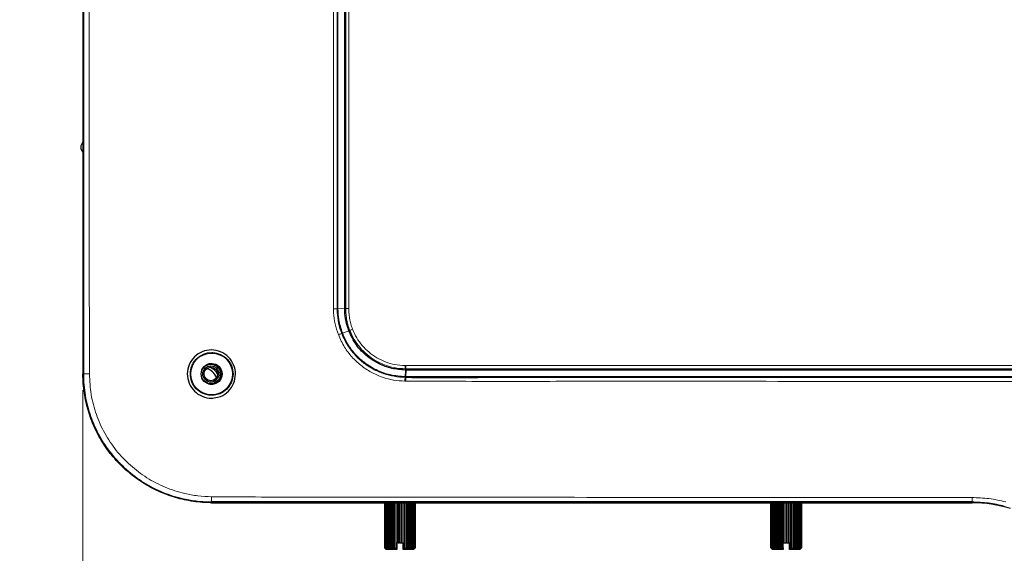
# Paper-space layout 'Sheet2' of a CAD drawing. Header units: millimetres. Extents: x 0 to 1118, y 0 to 864.
# Tile 67 of 79: x 748 to 824, y 523 to 565. Entities that reach past the tile are written whole.
import ezdxf

# ---------------------------------------------------------------- set-up
doc = ezdxf.new("R2010")
doc.units = ezdxf.units.MM
doc.styles.add('SLDTEXTSTYLE0', font='TXT', dxfattribs={"width": 0.75})
doc.dimstyles.new('SLDDIMSTYLE11', dxfattribs={"dimtxt": 3.175, "dimasz": 3.302, "dimexe": 0, "dimexo": 0.0625, "dimgap": 0.79375, "dimtad": 0, "dimtih": 1, "dimtoh": 1, "dimdec": 1, "dimlfac": 4, "dimrnd": 1e-09, "dimzin": 4, "dimdsep": 46, "dimtxsty": 'SLDTEXTSTYLE0', "dimsah": 1, "dimcen": 0.09, "dimadec": 0, "dimazin": 1, "dimtfac": 1, "dimtdec": 3, "dimtofl": 0, "dimtmove": 0, "dimatfit": 3, "dimfxl": 1, "dimfrac": 2, "dimtolj": 1, "dimtzin": 12, "dimarcsym": 0})

# ---------------------------------------------------------------- blocks, each defined once
blk = doc.blocks.new('_D_27')
at = {"color": 7, "linetype": 'Continuous', "lineweight": 0}
for p, q in [((752.558, 536.107), (752.558, 479.841)), ((627.558, 499.657), (627.558, 479.841)), ((690.437, 488.056), (689.47, 488.056)), ((689.47, 488.056), (689.47, 483.016)), ((700.994, 488.056), (701.962, 488.056)), ((701.962, 488.056), (701.962, 483.016)), ((627.558, 483.016), (660.425, 483.016)), ((689.47, 483.016), (690.437, 483.016)), ((701.962, 483.016), (700.994, 483.016)), ((752.558, 483.016), (720.45, 483.016))]:
    blk.add_line(p, q, dxfattribs=at)
at = {"color": 7, "linetype": 'Continuous', "lineweight": 18}
for points in [[(627.558, 483.016), (630.86, 482.508), (630.86, 483.524)], [(752.558, 483.016), (749.256, 483.524), (749.256, 482.508)]]:
    blk.add_solid(points, dxfattribs=at)
at = {"color": 7, "linetype": 'Continuous', "lineweight": 18, "char_height": 3.175, "attachment_point": 1, "style": 'SLDTEXTSTYLE0'}
for s, insert in [('500.0', (677.946, 487.109)), ('19.69', (690.437, 487.109)), ('MINIMUM RIGHT CLEARANCE', (660.895, 481.423))]:
    blk.add_mtext(s, dxfattribs=dict(at, insert=insert))

psp = doc.layouts.new('Sheet2')

# ---------------------------------------------------------------- linework, layer by layer
at = {"color": 7, "linetype": 'Continuous', "lineweight": 25}
for p, q in [((752.553437, 682.252183), (752.553437, 537.502183)), ((752.557726, 682.377183), (752.557726, 537.377183)), ((762.490937, 538.174683), (762.30804, 538.153427)), ((752.553437, 537.502183), (752.557726, 537.502145)), ((762.551914, 527.377183), (764.038164, 527.377183)), ((762.553437, 527.381471), (821.614919, 527.381471)), ((764.038164, 527.377183), (764.038239, 527.381471)), ((764.430677, 527.377183), (764.426236, 527.381471)), ((819.926197, 527.377183), (764.430677, 527.377183)), ((775.991957, 527.377183), (775.991957, 523.877183)), ((775.994081, 523.877183), (775.994081, 527.377183)), ((776.005301, 527.377183), (776.005301, 523.877183)), ((776.011644, 523.877183), (776.011644, 527.377183)), ((776.033939, 527.377183), (776.033939, 523.877183)), ((776.044418, 523.877183), (776.044418, 527.377183)), ((776.077497, 527.377183), (776.077497, 523.877183)), ((776.091976, 523.877183), (776.091976, 527.377183)), ((776.135408, 527.377183), (776.135408, 523.877183)), ((776.153697, 523.877183), (776.153697, 527.377183)), ((776.206916, 527.377183), (776.206916, 523.877183)), ((776.228778, 523.877183), (776.228778, 527.377183)), ((776.291089, 527.377183), (776.291089, 523.877183)), ((776.316239, 523.877183), (776.316239, 527.377183)), ((776.386831, 527.377183), (776.386831, 523.877183)), ((776.41494, 523.877183), (776.41494, 527.377183)), ((776.492892, 527.377183), (776.492892, 523.877183)), ((776.523594, 523.877183), (776.523594, 527.377183)), ((776.60789, 527.377183), (776.60789, 523.877183)), ((776.640785, 523.877183), (776.640785, 527.377183)), ((776.730326, 527.377183), (776.730326, 523.877183)), ((776.764985, 523.877183), (776.764985, 527.377183)), ((776.858604, 527.377183), (776.858604, 523.877183)), ((776.894575, 523.877183), (776.894575, 527.377183)), ((776.991051, 527.377183), (776.991051, 524.252183)), ((777.027866, 524.252183), (777.027866, 527.377183)), ((777.125941, 527.377183), (777.125941, 524.252183)), ((777.16312, 524.252183), (777.16312, 527.377183)), ((777.261516, 527.377183), (777.261516, 524.252183)), ((777.298573, 524.252183), (777.298573, 527.377183)), ((777.396008, 527.377183), (777.396008, 524.252183)), ((777.432461, 523.877183), (777.432461, 527.377183)), ((777.527663, 527.377183), (777.527663, 523.877183)), ((777.563036, 523.877183), (777.563036, 527.377183)), ((777.654765, 527.377183), (777.654765, 523.877183)), ((777.688598, 523.877183), (777.688598, 527.377183)), ((777.775658, 527.377183), (777.775658, 523.877183)), ((777.807509, 523.877183), (777.807509, 527.377183)), ((777.888765, 527.377183), (777.888765, 523.877183)), ((777.918219, 523.877183), (777.918219, 527.377183)), ((777.992612, 527.377183), (777.992612, 523.877183)), ((778.019285, 523.877183), (778.019285, 527.377183)), ((778.085845, 527.377183), (778.085845, 523.877183)), ((778.109389, 523.877183), (778.109389, 527.377183)), ((778.167249, 527.377183), (778.167249, 523.877183)), ((778.187357, 523.877183), (778.187357, 527.377183)), ((778.235761, 527.377183), (778.235761, 523.877183)), ((778.252172, 523.877183), (778.252172, 527.377183)), ((778.29049, 527.377183), (778.29049, 523.877183)), ((778.302989, 523.877183), (778.302989, 527.377183)), ((778.330722, 527.377183), (778.330722, 523.877183)), ((778.339146, 523.877183), (778.339146, 527.377183)), ((778.355932, 527.377183), (778.355932, 523.877183)), ((778.360172, 523.877183), (778.360172, 527.377183)), ((778.365791, 527.377183), (778.365791, 523.877183)), ((805.991082, 523.877183), (805.991082, 527.377183)), ((805.996702, 527.377183), (805.996702, 523.877183)), ((806.000942, 523.877183), (806.000942, 527.377183)), ((806.017727, 527.377183), (806.017727, 523.877183)), ((806.026152, 523.877183), (806.026152, 527.377183)), ((806.053884, 527.377183), (806.053884, 523.877183)), ((806.066383, 523.877183), (806.066383, 527.377183)), ((806.104702, 527.377183), (806.104702, 523.877183)), ((806.121112, 523.877183), (806.121112, 527.377183)), ((806.169517, 527.377183), (806.169517, 523.877183)), ((806.189625, 523.877183), (806.189625, 527.377183)), ((806.247484, 527.377183), (806.247484, 523.877183)), ((806.271028, 523.877183), (806.271028, 527.377183)), ((806.337589, 527.377183), (806.337589, 523.877183)), ((806.364261, 523.877183), (806.364261, 527.377183)), ((806.438655, 527.377183), (806.438655, 523.877183)), ((806.468108, 523.877183), (806.468108, 527.377183)), ((806.549365, 527.377183), (806.549365, 523.877183)), ((806.581215, 523.877183), (806.581215, 527.377183)), ((806.668276, 527.377183), (806.668276, 523.877183)), ((806.702108, 523.877183), (806.702108, 527.377183)), ((806.793838, 527.377183), (806.793838, 523.877183)), ((806.829211, 523.877183), (806.829211, 527.377183)), ((806.924413, 527.377183), (806.924413, 523.877183)), ((806.960866, 524.252183), (806.960866, 527.377183)), ((807.0583, 527.377183), (807.0583, 524.252183)), ((807.095358, 524.252183), (807.095358, 527.377183)), ((807.193754, 527.377183), (807.193754, 524.252183)), ((807.230932, 524.252183), (807.230932, 527.377183)), ((807.329007, 527.377183), (807.329007, 524.252183)), ((807.365823, 524.252183), (807.365823, 527.377183)), ((807.462298, 527.377183), (807.462298, 523.877183)), ((807.49827, 523.877183), (807.49827, 527.377183)), ((807.591888, 527.377183), (807.591888, 523.877183)), ((807.626548, 523.877183), (807.626548, 527.377183)), ((807.716089, 527.377183), (807.716089, 523.877183)), ((807.748984, 523.877183), (807.748984, 527.377183)), ((807.83328, 527.377183), (807.83328, 523.877183)), ((807.863982, 523.877183), (807.863982, 527.377183)), ((807.941934, 527.377183), (807.941934, 523.877183)), ((807.970043, 523.877183), (807.970043, 527.377183)), ((808.040635, 527.377183), (808.040635, 523.877183)), ((808.065784, 523.877183), (808.065784, 527.377183)), ((808.128096, 527.377183), (808.128096, 523.877183)), ((808.149958, 523.877183), (808.149958, 527.377183)), ((808.203176, 527.377183), (808.203176, 523.877183)), ((808.221466, 523.877183), (808.221466, 527.377183)), ((808.264898, 527.377183), (808.264898, 523.877183)), ((808.279376, 523.877183), (808.279376, 527.377183)), ((808.312456, 527.377183), (808.312456, 523.877183)), ((808.322934, 523.877183), (808.322934, 527.377183)), ((808.34523, 527.377183), (808.34523, 523.877183)), ((808.351572, 523.877183), (808.351572, 527.377183)), ((808.362793, 527.377183), (808.362793, 523.877183)), ((808.364916, 523.877183), (808.364916, 527.377183)), ((819.930638, 527.381471), (819.926197, 527.377183)), ((820.318635, 527.381471), (820.31871, 527.377183)), ((820.31871, 527.377183), (821.615154, 527.377183)), ((775.991957, 523.877183), (775.994081, 523.877183)), ((776.005301, 523.877183), (776.011644, 523.877183)), ((776.015545, 523.852574), (776.115937, 523.752183)), ((776.033939, 523.877183), (776.044418, 523.877183)), ((776.077497, 523.877183), (776.091976, 523.877183)), ((776.135408, 523.877183), (776.153697, 523.877183)), ((776.206916, 523.877183), (776.228778, 523.877183)), ((776.291089, 523.877183), (776.316239, 523.877183)), ((776.386831, 523.877183), (776.41494, 523.877183)), ((776.492892, 523.877183), (776.523594, 523.877183)), ((776.60789, 523.877183), (776.640785, 523.877183)), ((776.730326, 523.877183), (776.764985, 523.877183)), ((776.858604, 523.877183), (776.894575, 523.877183)), ((776.928437, 524.239683), (776.928437, 523.855273)), ((776.928437, 523.855273), (776.928437, 523.752183)), ((776.940937, 524.252183), (776.991051, 524.252183)), ((777.027866, 524.252183), (776.991051, 524.252183)), ((777.027866, 524.252183), (777.125941, 524.252183)), ((777.16312, 524.252183), (777.125941, 524.252183)), ((777.16312, 524.252183), (777.261516, 524.252183)), ((777.298573, 524.252183), (777.261516, 524.252183)), ((777.298573, 524.252183), (777.396008, 524.252183)), ((777.415937, 524.252183), (777.396008, 524.252183)), ((777.428437, 524.239683), (777.428437, 523.877183)), ((777.428437, 523.877183), (777.432461, 523.877183)), ((777.428437, 523.752183), (777.428437, 523.877183)), ((777.527663, 523.877183), (777.563036, 523.877183)), ((777.654765, 523.877183), (777.688598, 523.877183)), ((777.775658, 523.877183), (777.807509, 523.877183)), ((777.888765, 523.877183), (777.918219, 523.877183)), ((777.992612, 523.877183), (778.019285, 523.877183)), ((778.019285, 523.877183), (778.019301, 523.870027)), ((778.085845, 523.877183), (778.109389, 523.877183)), ((778.167249, 523.877183), (778.187357, 523.877183)), ((778.235761, 523.877183), (778.252172, 523.877183)), ((778.240937, 523.752183), (778.365937, 523.877183)), ((778.29049, 523.877183), (778.302989, 523.877183)), ((778.330722, 523.877183), (778.339146, 523.877183)), ((778.355932, 523.877183), (778.360172, 523.877183)), ((778.365791, 523.877183), (778.365937, 523.877183)), ((805.990937, 523.877183), (806.115937, 523.752183)), ((805.991082, 523.877183), (805.990937, 523.877183)), ((805.996702, 523.877183), (806.000942, 523.877183)), ((806.017727, 523.877183), (806.026152, 523.877183)), ((806.053884, 523.877183), (806.066383, 523.877183)), ((806.104702, 523.877183), (806.121112, 523.877183)), ((806.169517, 523.877183), (806.189625, 523.877183)), ((806.247484, 523.877183), (806.271028, 523.877183)), ((806.337589, 523.877183), (806.364261, 523.877183)), ((806.438655, 523.877183), (806.468108, 523.877183)), ((806.549365, 523.877183), (806.581215, 523.877183)), ((806.668276, 523.877183), (806.702108, 523.877183)), ((806.793838, 523.877183), (806.829211, 523.877183)), ((806.924413, 523.877183), (806.928437, 523.877183)), ((806.928437, 523.877183), (806.928437, 524.239683)), ((806.928437, 523.877183), (806.928437, 523.752183)), ((806.960866, 524.252183), (806.940937, 524.252183)), ((806.960866, 524.252183), (807.0583, 524.252183)), ((807.095358, 524.252183), (807.0583, 524.252183)), ((807.095358, 524.252183), (807.193754, 524.252183)), ((807.230932, 524.252183), (807.193754, 524.252183)), ((807.230932, 524.252183), (807.329007, 524.252183)), ((807.365823, 524.252183), (807.329007, 524.252183)), ((807.365823, 524.252183), (807.415937, 524.252183)), ((807.428437, 523.855273), (807.428437, 524.239683)), ((807.428437, 523.752183), (807.428437, 523.855273)), ((807.462298, 523.877183), (807.49827, 523.877183)), ((807.591888, 523.877183), (807.626548, 523.877183)), ((807.716089, 523.877183), (807.748984, 523.877183)), ((807.83328, 523.877183), (807.863982, 523.877183)), ((807.941934, 523.877183), (807.970043, 523.877183)), ((808.040635, 523.877183), (808.065784, 523.877183)), ((808.128096, 523.877183), (808.149958, 523.877183)), ((808.203176, 523.877183), (808.221466, 523.877183)), ((808.240937, 523.752183), (808.341328, 523.852574)), ((808.264898, 523.877183), (808.279376, 523.877183)), ((808.312456, 523.877183), (808.322934, 523.877183)), ((808.34523, 523.877183), (808.351572, 523.877183)), ((808.362793, 523.877183), (808.364916, 523.877183)), ((776.928437, 523.752183), (776.115937, 523.752183)), ((778.240937, 523.752183), (777.428437, 523.752183)), ((806.928437, 523.752183), (806.115937, 523.752183)), ((808.240937, 523.752183), (807.428437, 523.752183))]:
    psp.add_line(p, q, dxfattribs=at)
at = {"color": 7, "linetype": 'Continuous', "lineweight": 18}
for p, q in [((772.297395, 542.445125), (772.297396, 542.445125)), ((772.357501, 542.445379), (772.297396, 542.445125)), ((772.889069, 542.448322), (772.357501, 542.445379)), ((772.967047, 542.448855), (772.889069, 542.448322)), ((773.207981, 540.732835), (772.711651, 540.542504)), ((773.279929, 540.767376), (773.207981, 540.732835)), ((772.711651, 540.542504), (772.654646, 540.526012)), ((777.584118, 537.782988), (777.599203, 537.684726)), ((777.599203, 537.684726), (777.589517, 537.153758)), ((777.63313, 537.782399), (777.649104, 537.684104)), ((777.649104, 537.684104), (777.644299, 537.153078)), ((752.615568, 537.377183), (752.557726, 537.377183)), ((777.589517, 537.153758), (777.578448, 537.117745)), ((777.644299, 537.153078), (777.633583, 537.117117)), ((762.551914, 527.381499), (762.551914, 527.377183)), ((762.553437, 527.440033), (762.553437, 527.381471)), ((821.614919, 527.440901), (821.614919, 527.381471)), ((821.615154, 527.381471), (821.615154, 527.377183))]:
    psp.add_line(p, q, dxfattribs=at)
at = {"color": 7, "linetype": 'Continuous', "lineweight": 25, "flags": 128}
for points in [[(772.357501, 542.445379), (772.357497, 565.373208), (772.357497, 580.207868), (772.357497, 595.042536), (772.357497, 609.87718)], [(772.889069, 542.448322), (772.889073, 565.373212), (772.889072, 580.207872), (772.889072, 595.04254), (772.889072, 609.877184)]]:
    psp.add_lwpolyline(points, dxfattribs=at)
at = {"color": 7, "linetype": 'Continuous', "lineweight": 18, "flags": 128}
for points in [[(772.967047, 542.448855), (772.967052, 545.748994), (772.967053, 558.949546), (772.967053, 584.413366), (772.967053, 593.376463), (772.967053, 606.577041), (772.967053, 609.877185)], [(773.203065, 609.877185), (773.203065, 609.377185), (773.203065, 607.377185), (773.203065, 599.377185), (773.203065, 567.377185), (773.203065, 566.975307), (773.20306, 542.44954)], [(821.614819, 527.777473), (821.614826, 527.707552), (821.614835, 527.643051), (821.614846, 527.585468), (821.614858, 527.53614), (821.614872, 527.496213), (821.614887, 527.466615), (821.614903, 527.448034), (821.614919, 527.440901)]]:
    psp.add_lwpolyline(points, dxfattribs=at)
at = {"color": 7, "linetype": 'Continuous', "lineweight": 25}
for centre, radius in [((762.553437, 537.377183), 1.625), ((762.553437, 537.377183), 0.81411), ((762.490937, 537.377183), 0.75), ((762.490937, 537.377183), 0.625), ((762.490937, 537.377183), 0.525)]:
    psp.add_circle(centre, radius, dxfattribs=at)
for centre, radius, start, end in [((752.991249, 554.983745), 0.595312, 136.73809737, 223.26190263), ((761.928437, 536.752183), 1.05, 18.31848785, 77.70708713), ((762.490937, 537.377183), 0.7975, 256.74189103, 90), ((761.928437, 536.752183), 1.25, 29.54785131, 67.3915896), ((821.614919, 517.377183), 10.004289, 72.64419141, 90), ((821.615154, 517.378723), 9.998459, 72.64406893, 90)]:
    psp.add_arc(centre, radius, start, end, dxfattribs=at)
at = {"color": 7, "linetype": 'Continuous', "lineweight": 18}
for centre, radius, start, end in [((775.582743, 535.302166), 5.930554, 110.56256178, 112.8485543), ((774.971701, 533.890173), 7.028735, 109.24781488, 111.51073585), ((780.127805, 537.940212), 2.548541, 178.04934281, 183.53692397), ((780.179605, 537.963051), 2.552875, 178.57815387, 184.05789165), ((752.96306, 575.16454), 37.788955, 269.47312358, 270.14950385), ((780.762354, 536.847177), 3.195382, 175.14267696, 180.47534341), ((780.648655, 536.876275), 3.024675, 175.43294691, 181.06721578), ((769.846291, 527.759681), 7.299856, 179.34823658, 182.50967831)]:
    psp.add_arc(centre, radius, start, end, dxfattribs=at)
for points, knots in [([(752.615568, 537.377183), (752.615736, 545.395041), (752.616073, 561.430775), (752.615431, 585.597438), (752.615577, 602.079583), (752.615575, 611.877183), (752.61558, 618.877183), (752.615485, 634.127196), (752.616116, 656.627192), (752.615751, 673.793858), (752.615568, 682.377183)], [0, 0, 0, 0, 0.165886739, 0.331773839, 0.499999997, 0.506896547, 0.534482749, 0.644827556, 0.822413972, 1, 1, 1, 1]), ([(753.061664, 682.378652), (753.055277, 677.254971), (753.042502, 667.00759), (753.075941, 642.840442), (753.060637, 623.463624), (753.060787, 607.877183), (753.060499, 600.877183), (753.066175, 585.626913), (753.028403, 563.126431), (753.050577, 545.959274), (753.061664, 537.375713)], [0, 0, 0, 0, 0.106005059, 0.212010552, 0.499999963, 0.506896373, 0.534482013, 0.644824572, 0.822412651, 1, 1, 1, 1]), ([(772.01929, 542.443394), (772.020218, 550.6207), (772.022577, 571.381134), (772.021542, 592.759018), (772.021555, 607.05964), (772.021554, 608.777132), (772.021554, 609.87718)], [0, 0, 0, 0, 0.363792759, 0.923592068, 0.951060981, 1, 1, 1, 1]), ([(772.295117, 609.87718), (772.295117, 609.710513), (772.295117, 608.87718), (772.295117, 605.37718), (772.295116, 591.37718), (772.295125, 577.909891), (772.295111, 558.932538), (772.296262, 550.621854), (772.297395, 542.445125)], [0, 0, 0, 0, 0.007414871, 0.037074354, 0.155712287, 0.630264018, 0.636223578, 1, 1, 1, 1]), ([(772.297395, 542.445125), (772.289791, 542.444996), (772.274584, 542.444738), (772.219132, 542.444297), (772.146809, 542.443878), (772.083456, 542.443608), (772.040874, 542.44346), (772.026384, 542.443415), (772.01929, 542.443394)], [0, 0, 0, 0, 0.221228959, 0.442457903, 0.663687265, 0.884917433, 0.943648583, 1, 1, 1, 1]), ([(772.394435, 540.429348), (772.302987, 540.706205), (772.120166, 541.259691), (772.029225, 541.944665), (772.021361, 542.33944), (772.01929, 542.443394)], [0, 0, 0, 0, 0.42438922, 0.848428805, 1, 1, 1, 1]), ([(772.297396, 542.445125), (772.297396, 542.44512), (772.298012, 542.345703), (772.309263, 541.969091), (772.398588, 541.318867), (772.555423, 540.784678), (772.654644, 540.526017), (772.654646, 540.526012)], [0, 0, 0, 0, 0.000007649, 0.152088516, 0.576151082, 0.999992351, 1, 1, 1, 1]), ([(773.20306, 542.44954), (773.196083, 542.44952), (773.167583, 542.449439), (773.112147, 542.449281), (773.04528, 542.449089), (772.989856, 542.448928), (772.97465, 542.44888), (772.967047, 542.448855)], [0, 0, 0, 0, 0.062140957, 0.25383555, 0.502557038, 0.751277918, 1, 1, 1, 1]), ([(773.279929, 540.767376), (773.279927, 540.767381), (773.22464, 540.911546), (773.128515, 541.205922), (773.028661, 541.658661), (772.977319, 542.074978), (772.970068, 542.338898), (772.967047, 542.448855)], [0, 0, 0, 0, 0.000008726, 0.269486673, 0.539374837, 0.808087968, 1, 1, 1, 1]), ([(773.20306, 542.44954), (773.205901, 542.345384), (773.212736, 542.09482), (773.26203, 541.700221), (773.354402, 541.269786), (773.451304, 540.993182), (773.499755, 540.85488)], [0, 0, 0, 0, 0.191667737, 0.461083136, 0.730541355, 1, 1, 1, 1]), ([(777.584118, 537.782988), (777.584113, 537.782988), (777.299027, 537.787712), (776.749885, 537.84303), (775.965668, 538.06684), (775.253672, 538.408364), (774.613902, 538.863159), (774.057836, 539.413632), (773.602763, 540.052227), (773.373316, 540.523866), (773.279931, 540.767372), (773.279929, 540.767376)], [0, 0, 0, 0, 0.000002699, 0.154036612, 0.296301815, 0.4385804, 0.578484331, 0.718384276, 0.859192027, 0.999997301, 1, 1, 1, 1]), ([(773.499755, 540.85488), (773.599891, 540.628451), (773.800165, 540.175586), (774.238199, 539.57298), (774.76339, 539.050751), (775.370279, 538.619417), (776.044796, 538.297602), (776.788748, 538.078247), (777.309567, 538.044521), (777.58074, 538.026961)], [0, 0, 0, 0, 0.1406898, 0.281382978, 0.421286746, 0.561195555, 0.703384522, 0.845561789, 1, 1, 1, 1]), ([(777.567082, 536.820668), (777.271995, 536.839256), (776.681822, 536.876432), (775.793634, 537.112084), (774.929784, 537.493493), (774.125132, 538.02642), (773.434687, 538.684789), (772.823344, 539.475453), (772.544282, 540.096088), (772.394435, 540.429348)], [0, 0, 0, 0, 0.132446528, 0.264892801, 0.409807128, 0.554711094, 0.695631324, 0.836564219, 1, 1, 1, 1]), ([(772.654646, 540.526012), (772.654647, 540.526008), (772.778643, 540.202763), (773.070252, 539.621782), (773.643432, 538.867567), (774.303314, 538.243846), (775.068774, 537.740834), (775.891219, 537.380743), (776.736897, 537.17245), (777.298049, 537.122146), (777.578443, 537.117745), (777.578448, 537.117745)], [0, 0, 0, 0, 0.0000023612, 0.1635087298, 0.3045585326, 0.445590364, 0.5903304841, 0.7350739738, 0.8675082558, 0.9999976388, 1, 1, 1, 1]), ([(777.58074, 538.026961), (777.585769, 538.026882), (777.59608, 538.026721), (777.611672, 538.026531), (777.622235, 538.026441), (777.627516, 538.026397)], [0, 0, 0, 0, 0.322558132, 0.661277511, 1, 1, 1, 1]), ([(777.63313, 537.782399), (777.633125, 537.782399), (777.627573, 537.78244), (777.616503, 537.782542), (777.600171, 537.782737), (777.589386, 537.782905), (777.584118, 537.782988)], [0, 0, 0, 0, 0.0003057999, 0.3398144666, 0.6775542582, 1, 1, 1, 1]), ([(777.627516, 538.026397), (778.776612, 538.026531), (784.522008, 538.027202), (794.866081, 538.026499), (808.661286, 538.026516), (822.458728, 538.026455), (836.257229, 538.025949), (850.055686, 538.027779), (864.23444, 538.021087), (876.302583, 538.044085), (886.260464, 537.996613), (891.238624, 538.016693), (893.727671, 538.026734)], [0, 0, 0, 0, 0.029705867, 0.148527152, 0.267348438, 0.386169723, 0.504991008, 0.623812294, 0.742633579, 0.871310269, 0.93565598, 1, 1, 1, 1]), ([(893.722763, 537.782742), (893.722758, 537.782742), (891.233869, 537.757196), (886.255136, 537.759629), (876.297882, 537.796017), (864.230776, 537.778347), (850.053858, 537.783446), (836.257153, 537.782031), (822.460414, 537.782426), (808.664732, 537.782515), (794.871288, 537.782495), (784.527938, 537.783187), (778.782678, 537.78253), (777.63313, 537.782399)], [0, 0, 0, 0, 0.000000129, 0.06435247, 0.128706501, 0.257378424, 0.37619532, 0.49501222, 0.61382912, 0.732646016, 0.851462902, 0.97027977, 1, 1, 1, 1]), ([(762.553437, 527.440033), (762.553432, 527.440033), (762.188059, 527.439953), (761.456652, 527.481004), (760.183562, 527.692936), (758.764807, 528.14137), (757.267574, 528.905782), (755.92227, 529.914906), (754.760822, 531.132914), (753.824809, 532.532354), (753.131542, 534.067623), (752.7126, 535.698747), (752.615541, 536.818363), (752.615568, 537.377178), (752.615568, 537.377183)], [0, 0, 0, 0, 0.000000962, 0.070305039, 0.140611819, 0.247889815, 0.355167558, 0.462551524, 0.569928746, 0.677448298, 0.784958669, 0.892481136, 0.999999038, 1, 1, 1, 1]), ([(753.061664, 537.375713), (753.089822, 536.841871), (753.146138, 535.774174), (753.563303, 534.217627), (754.220932, 532.752639), (755.114288, 531.41634), (756.220385, 530.251627), (757.502144, 529.284324), (758.928923, 528.546644), (760.276754, 528.113591), (761.492109, 527.891016), (762.191532, 527.85899), (762.546907, 527.842718)], [0, 0, 0, 0, 0.1074513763, 0.2149051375, 0.3223260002, 0.4297564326, 0.5370818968, 0.6444158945, 0.7517507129, 0.8590911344, 0.928404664, 1, 1, 1, 1]), ([(777.624504, 536.81994), (777.619166, 536.819987), (777.60849, 536.82008), (777.589349, 536.82031), (777.575546, 536.820532), (777.567082, 536.820668)], [0, 0, 0, 0, 0.278887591, 0.557777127, 1, 1, 1, 1]), ([(777.578448, 537.117745), (777.578453, 537.117745), (777.586607, 537.117617), (777.599872, 537.11743), (777.61824, 537.117233), (777.628465, 537.117152), (777.633578, 537.117117), (777.633583, 537.117117)], [0, 0, 0, 0, 0.0002719, 0.443692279, 0.721755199, 0.9997281, 1, 1, 1, 1]), ([(893.734047, 536.8203), (892.584152, 536.819404), (886.834877, 536.814923), (876.484252, 536.80867), (862.680906, 536.802966), (848.875732, 536.799877), (835.069697, 536.798563), (821.263692, 536.800989), (807.086814, 536.799632), (795.026231, 536.82102), (785.081967, 536.793398), (780.110316, 536.811093), (777.624504, 536.81994)], [0, 0, 0, 0, 0.029721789, 0.148603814, 0.267485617, 0.38636726, 0.505248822, 0.624130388, 0.743012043, 0.871500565, 0.935750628, 1, 1, 1, 1]), ([(762.546907, 527.842718), (762.706047, 527.840369), (762.865191, 527.838019), (763.024333, 527.835261), (763.024338, 527.835261)], [0, 0, 0, 0, 0.999968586, 1, 1, 1, 1]), ([(763.024338, 527.835261), (763.024343, 527.835261), (763.514539, 527.832753), (766.595408, 527.818262), (780.038108, 527.812717), (799.078029, 527.784176), (815.527302, 527.779283), (821.614819, 527.777473)], [0, 0, 0, 0, 0.000000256, 0.0250998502, 0.1577512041, 0.6883021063, 1, 1, 1, 1]), ([(821.614819, 527.777473), (822.051891, 527.763619), (822.933838, 527.735665), (823.792644, 527.543789), (824.225846, 527.447003)], [0, 0, 0, 0, 0.495576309, 1, 1, 1, 1]), ([(824.115693, 527.123159), (823.708327, 527.214873), (822.886182, 527.399971), (822.041213, 527.427176), (821.614919, 527.440901)], [0, 0, 0, 0, 0.495491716, 1, 1, 1, 1])]:
    psp.add_open_spline(points, degree=3, knots=knots, dxfattribs=at)
at = {"color": 7, "linetype": 'Continuous', "lineweight": 25}
for points, knots in [([(772.711651, 540.542504), (772.59933, 540.889662), (772.398785, 541.509499), (772.370114, 542.159452), (772.357501, 542.445379)], [0, 0, 0, 0, 0.5600808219, 1, 1, 1, 1]), ([(773.207981, 540.732835), (773.10691, 541.045413), (772.926225, 541.604215), (772.900433, 542.190145), (772.889069, 542.448322)], [0, 0, 0, 0, 0.5593726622, 1, 1, 1, 1]), ([(777.599203, 537.684726), (777.246396, 537.711616), (776.540325, 537.765429), (775.535293, 538.137204), (774.587029, 538.742437), (773.744398, 539.602126), (773.386667, 540.356182), (773.207981, 540.732835)], [0, 0, 0, 0, 0.186797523, 0.373837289, 0.560413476, 0.780425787, 1, 1, 1, 1]), ([(777.589517, 537.153758), (777.198487, 537.183647), (776.414827, 537.243547), (775.300422, 537.656744), (774.37115, 538.245125), (773.643198, 538.9482), (773.087215, 539.695596), (772.836839, 540.260199), (772.711651, 540.542504)], [0, 0, 0, 0, 0.186168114, 0.373098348, 0.559595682, 0.706550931, 0.853274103, 1, 1, 1, 1]), ([(762.761825, 535.511293), (762.685224, 535.504708), (762.366611, 535.477318), (761.798817, 535.601337), (761.174832, 536.013732), (760.763018, 536.64229), (760.615082, 537.378233), (760.768425, 538.112246), (761.182689, 538.735624), (761.807933, 539.14406), (762.539078, 539.291725), (763.270327, 539.139879), (763.893313, 538.725748), (764.308726, 538.098817), (764.453459, 537.360453), (764.300445, 536.625271), (763.886319, 536.007134), (763.328342, 535.6288), (762.925817, 535.545308), (762.761825, 535.511293)], [0, 0, 0, 0, 0.019770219, 0.082232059, 0.144722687, 0.207217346, 0.269711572, 0.332208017, 0.394694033, 0.457158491, 0.519594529, 0.582009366, 0.644417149, 0.706912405, 0.769737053, 0.832227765, 0.894665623, 0.957085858, 1, 1, 1, 1]), ([(762.757911, 535.733216), (762.902946, 535.762692), (763.260186, 535.835296), (763.670151, 536.117126), (763.952026, 536.461914), (764.15163, 536.848153), (764.255185, 537.380313), (764.151849, 537.913338), (763.947914, 538.29936), (763.68421, 538.623306), (763.332069, 538.868626), (762.920931, 539.008331), (762.46898, 539.060535), (761.911253, 538.952007), (761.444422, 538.642054), (761.163646, 538.298098), (760.962233, 537.912664), (760.858824, 537.384189), (760.977391, 536.75242), (761.329767, 536.199886), (761.788702, 535.879972), (762.213529, 535.74559), (762.508242, 535.711989), (762.689512, 535.727401), (762.757911, 535.733216)], [0, 0, 0, 0, 0.042729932, 0.105249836, 0.139212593, 0.171446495, 0.230340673, 0.292241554, 0.323748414, 0.355535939, 0.412096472, 0.444863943, 0.480565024, 0.543028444, 0.605467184, 0.638788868, 0.670781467, 0.730527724, 0.790407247, 0.851833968, 0.914926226, 0.94729108, 0.980111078, 1, 1, 1, 1]), ([(777.649104, 537.684104), (777.639789, 537.684189), (777.623154, 537.684342), (777.606521, 537.684609), (777.599203, 537.684726)], [0, 0, 0, 0, 0.559999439, 1, 1, 1, 1]), ([(893.707075, 537.684451), (892.64087, 537.684458), (890.508666, 537.684472), (886.700987, 537.684479), (880.969153, 537.684475), (870.966343, 537.684477), (857.874397, 537.684477), (843.009487, 537.684476), (828.718661, 537.684479), (814.426041, 537.684467), (800.7006, 537.684504), (790.090733, 537.684411), (782.596752, 537.684564), (779.298549, 537.684257), (777.649104, 537.684104)], [0, 0, 0, 0, 0.027573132, 0.055140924, 0.098460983, 0.175777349, 0.313740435, 0.436853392, 0.559943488, 0.68305312, 0.806228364, 0.914706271, 0.957344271, 1, 1, 1, 1]), ([(762.553437, 527.381471), (762.435097, 527.38276), (762.079965, 527.386628), (761.489032, 527.43066), (760.785306, 527.531093), (760.090443, 527.681597), (759.407937, 527.880636), (758.741287, 528.127738), (758.09413, 528.422123), (757.469566, 528.761785), (756.870557, 529.144705), (756.300052, 529.568925), (755.760983, 530.032461), (755.256466, 530.533405), (754.78916, 531.069213), (754.360974, 531.636749), (753.973894, 532.233083), (753.629889, 532.855243), (753.380773, 533.392789), (753.161166, 533.942548), (752.971283, 534.50374), (752.791455, 535.191607), (752.659613, 535.901242), (752.574031, 536.630963), (752.563171, 537.127981), (752.557726, 537.377183)], [0, 0, 0, 0, 0.022615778, 0.067868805, 0.113121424, 0.158373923, 0.203626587, 0.248879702, 0.294133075, 0.339385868, 0.384638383, 0.429890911, 0.475143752, 0.520397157, 0.565650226, 0.610902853, 0.656155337, 0.701407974, 0.74666106, 0.769276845, 0.81452992, 0.859782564, 0.905035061, 0.95238529, 1, 1, 1, 1]), ([(777.644299, 537.153078), (777.634073, 537.153172), (777.615811, 537.153339), (777.597551, 537.15363), (777.589517, 537.153758)], [0, 0, 0, 0, 0.559999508, 1, 1, 1, 1]), ([(777.633583, 537.117117), (777.633588, 537.117117), (780.118701, 537.100391), (785.089053, 537.128634), (795.031583, 537.119091), (807.090254, 537.128459), (821.265425, 537.128756), (835.069768, 537.130217), (848.87415, 537.128653), (862.677644, 537.129621), (876.479246, 537.115113), (886.827697, 537.142543), (892.575341, 537.106496), (893.724245, 537.117468), (893.72425, 537.117468)], [0, 0, 0, 0, 0.000000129, 0.064243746, 0.128488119, 0.256981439, 0.375867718, 0.494754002, 0.613640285, 0.732526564, 0.851412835, 0.970299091, 0.999999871, 1, 1, 1, 1]), ([(893.713426, 537.153439), (892.646181, 537.153438), (890.512129, 537.153437), (886.702577, 537.153436), (880.969863, 537.153437), (870.966898, 537.153436), (857.874805, 537.153437), (843.009663, 537.153436), (828.718476, 537.153439), (814.425577, 537.153428), (800.699922, 537.153464), (790.089439, 537.153369), (782.59404, 537.153527), (779.294484, 537.153228), (777.644299, 537.153078)], [0, 0, 0, 0, 0.027597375, 0.05518339, 0.098499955, 0.175810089, 0.31376206, 0.436863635, 0.559945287, 0.683048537, 0.806210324, 0.914679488, 0.957329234, 1, 1, 1, 1]), ([(821.614919, 527.440901), (815.527447, 527.440881), (799.078313, 527.440828), (780.038819, 527.440316), (766.43906, 527.440384), (763.201056, 527.440092), (762.553437, 527.440033)], [0, 0, 0, 0, 0.309209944, 0.835525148, 0.967104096, 1, 1, 1, 1]), ([(776.014385, 523.853816), (776.014938, 523.853233), (776.016609, 523.851475), (776.015477, 523.852668), (776.010837, 523.85755), (776.002631, 523.866142), (775.995235, 523.873792), (775.991957, 523.877183)], [0, 0, 0, 0, 0.101236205, 0.30567401, 0.500656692, 0.778675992, 1, 1, 1, 1]), ([(775.994081, 523.877183), (775.999515, 523.872062), (776.008867, 523.863251), (776.018539, 523.855004), (776.023496, 523.851666), (776.024407, 523.852558), (776.021436, 523.857592), (776.014841, 523.866133), (776.008231, 523.873789), (776.005301, 523.877183)], [0, 0, 0, 0, 0.199998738, 0.344175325, 0.465455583, 0.587046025, 0.703012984, 0.868366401, 1, 1, 1, 1]), ([(776.011644, 523.877183), (776.017499, 523.872062), (776.027575, 523.863251), (776.038941, 523.855004), (776.04562, 523.851666), (776.048276, 523.852558), (776.04716, 523.857592), (776.042212, 523.866133), (776.03648, 523.873789), (776.033939, 523.877183)], [0, 0, 0, 0, 0.199998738, 0.344175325, 0.465455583, 0.587046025, 0.703012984, 0.868366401, 1, 1, 1, 1]), ([(776.044418, 523.877183), (776.050617, 523.872062), (776.061285, 523.863251), (776.074198, 523.855004), (776.082513, 523.851666), (776.086879, 523.852558), (776.087632, 523.857592), (776.084394, 523.866133), (776.079616, 523.873789), (776.077497, 523.877183)], [0, 0, 0, 0, 0.199998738, 0.344175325, 0.465455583, 0.587046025, 0.703012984, 0.868366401, 1, 1, 1, 1]), ([(776.091976, 523.877183), (776.098438, 523.872062), (776.10956, 523.863251), (776.123851, 523.855004), (776.133693, 523.851666), (776.139713, 523.852558), (776.142324, 523.857592), (776.14084, 523.866133), (776.137076, 523.873789), (776.135408, 523.877183)], [0, 0, 0, 0, 0.199998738, 0.344175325, 0.465455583, 0.587046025, 0.703012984, 0.868366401, 1, 1, 1, 1]), ([(776.153697, 523.877183), (776.160339, 523.872062), (776.171768, 523.863251), (776.187251, 523.855004), (776.198493, 523.851666), (776.206087, 523.852558), (776.210523, 523.857592), (776.210811, 523.866133), (776.208112, 523.873789), (776.206916, 523.877183)], [0, 0, 0, 0, 0.199998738, 0.344175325, 0.465455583, 0.587046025, 0.703012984, 0.868366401, 1, 1, 1, 1]), ([(776.228778, 523.877183), (776.235512, 523.872062), (776.247101, 523.863251), (776.263574, 523.855004), (776.276067, 523.851666), (776.285138, 523.852558), (776.29134, 523.857592), (776.293398, 523.866133), (776.291798, 523.873789), (776.291089, 523.877183)], [0, 0, 0, 0, 0.199998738, 0.344175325, 0.465455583, 0.587046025, 0.703012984, 0.868366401, 1, 1, 1, 1]), ([(776.316239, 523.877183), (776.322978, 523.872062), (776.334574, 523.863251), (776.351823, 523.855004), (776.365406, 523.851666), (776.375834, 523.852558), (776.383722, 523.857592), (776.387522, 523.866133), (776.387043, 523.873789), (776.386831, 523.877183)], [0, 0, 0, 0, 0.199998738, 0.344175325, 0.465455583, 0.587046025, 0.703012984, 0.868366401, 1, 1, 1, 1]), ([(776.41494, 523.877183), (776.421595, 523.872062), (776.433049, 523.863251), (776.450848, 523.855004), (776.465343, 523.851666), (776.476993, 523.852558), (776.486465, 523.857592), (776.491957, 523.866133), (776.492605, 523.873789), (776.492892, 523.877183)], [0, 0, 0, 0, 0.199998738, 0.344175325, 0.465455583, 0.587046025, 0.703012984, 0.868366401, 1, 1, 1, 1]), ([(776.523594, 523.877183), (776.53008, 523.872062), (776.541241, 523.863251), (776.559358, 523.855004), (776.574577, 523.851666), (776.587297, 523.852558), (776.598228, 523.857592), (776.605341, 523.866133), (776.607107, 523.873789), (776.60789, 523.877183)], [0, 0, 0, 0, 0.199998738, 0.344175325, 0.465455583, 0.587046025, 0.703012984, 0.868366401, 1, 1, 1, 1]), ([(776.640785, 523.877183), (776.647016, 523.872062), (776.65774, 523.863251), (776.675939, 523.855004), (776.691683, 523.851666), (776.705307, 523.852558), (776.717555, 523.857592), (776.726197, 523.866133), (776.729058, 523.873789), (776.730326, 523.877183)], [0, 0, 0, 0, 0.199998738, 0.344175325, 0.465455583, 0.587046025, 0.703012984, 0.868366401, 1, 1, 1, 1]), ([(776.764985, 523.877183), (776.770881, 523.872062), (776.781027, 523.863251), (776.799071, 523.855004), (776.815135, 523.851666), (776.829485, 523.852558), (776.842891, 523.857592), (776.852948, 523.866133), (776.856867, 523.873789), (776.858604, 523.877183)], [0, 0, 0, 0, 0.199998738, 0.344175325, 0.465455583, 0.587046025, 0.703012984, 0.868366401, 1, 1, 1, 1]), ([(776.894575, 523.877183), (776.900018, 523.871966), (776.90941, 523.862964), (776.922804, 523.85755), (776.928437, 523.855273)], [0, 0, 0, 0, 0.579457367, 1, 1, 1, 1]), ([(776.928437, 524.239683), (776.928574, 524.241084), (776.92885, 524.243888), (776.930994, 524.247627), (776.934154, 524.250456), (776.937679, 524.251966), (776.940005, 524.252121), (776.940937, 524.252183)], [0, 0, 0, 0, 0.214021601, 0.428008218, 0.642787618, 0.856818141, 1, 1, 1, 1]), ([(777.415937, 524.252183), (777.417366, 524.25204), (777.420224, 524.251754), (777.424021, 524.249526), (777.426845, 524.24626), (777.428253, 524.242759), (777.428387, 524.240515), (777.428437, 524.239683)], [0, 0, 0, 0, 0.220477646, 0.441017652, 0.659594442, 0.87369239, 1, 1, 1, 1]), ([(777.432461, 523.877183), (777.435646, 523.872062), (777.441128, 523.863251), (777.455014, 523.855004), (777.469548, 523.851666), (777.484623, 523.852558), (777.500975, 523.857592), (777.515839, 523.866133), (777.524032, 523.873789), (777.527663, 523.877183)], [0, 0, 0, 0, 0.199998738, 0.344175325, 0.465455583, 0.587046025, 0.703012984, 0.868366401, 1, 1, 1, 1]), ([(777.563036, 523.877183), (777.565523, 523.872062), (777.569802, 523.863251), (777.582257, 523.855004), (777.595887, 523.851666), (777.610511, 523.852558), (777.626831, 523.857592), (777.642114, 523.866133), (777.65088, 523.873789), (777.654765, 523.877183)], [0, 0, 0, 0, 0.199998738, 0.344175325, 0.465455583, 0.587046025, 0.703012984, 0.868366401, 1, 1, 1, 1]), ([(777.688598, 523.877183), (777.690353, 523.872062), (777.693374, 523.863251), (777.704235, 523.855004), (777.716783, 523.851666), (777.730766, 523.852558), (777.746841, 523.857592), (777.762344, 523.866133), (777.771569, 523.873789), (777.775658, 523.877183)], [0, 0, 0, 0, 0.199998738, 0.344175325, 0.465455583, 0.587046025, 0.703012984, 0.868366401, 1, 1, 1, 1]), ([(777.807509, 523.877183), (777.80851, 523.872062), (777.810233, 523.863251), (777.819358, 523.855004), (777.830662, 523.851666), (777.843821, 523.852558), (777.859441, 523.857592), (777.874961, 523.866133), (777.884526, 523.873789), (777.888765, 523.877183)], [0, 0, 0, 0, 0.199998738, 0.344175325, 0.465455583, 0.587046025, 0.703012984, 0.868366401, 1, 1, 1, 1]), ([(777.918219, 523.877183), (777.918453, 523.872062), (777.918856, 523.863251), (777.926126, 523.855004), (777.936037, 523.851666), (777.948202, 523.852558), (777.963164, 523.857592), (777.978499, 523.866133), (777.988278, 523.873789), (777.992612, 523.877183)], [0, 0, 0, 0, 0.199998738, 0.344175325, 0.465455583, 0.587046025, 0.703012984, 0.868366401, 1, 1, 1, 1]), ([(778.019316, 523.862738), (778.020598, 523.859979), (778.022958, 523.854899), (778.031583, 523.851692), (778.042536, 523.852552), (778.05666, 523.857595), (778.071606, 523.866132), (778.081472, 523.873789), (778.085845, 523.877183)], [0, 0, 0, 0, 0.180220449, 0.331820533, 0.483808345, 0.628766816, 0.835458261, 1, 1, 1, 1]), ([(778.109389, 523.877183), (778.10809, 523.872062), (778.105854, 523.863251), (778.109155, 523.855004), (778.115914, 523.851666), (778.125628, 523.852558), (778.138699, 523.857592), (778.15307, 523.866133), (778.162894, 523.873789), (778.167249, 523.877183)], [0, 0, 0, 0, 0.199998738, 0.344175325, 0.465455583, 0.587046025, 0.703012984, 0.868366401, 1, 1, 1, 1]), ([(778.187357, 523.877183), (778.185311, 523.872062), (778.181791, 523.863251), (778.18303, 523.855004), (778.18807, 523.851666), (778.196361, 523.852558), (778.208224, 523.857592), (778.221828, 523.866133), (778.231482, 523.873789), (778.235761, 523.877183)], [0, 0, 0, 0, 0.199998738, 0.344175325, 0.465455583, 0.587046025, 0.703012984, 0.868366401, 1, 1, 1, 1]), ([(778.252172, 523.877183), (778.249407, 523.872062), (778.244648, 523.863251), (778.243809, 523.855004), (778.247064, 523.851666), (778.253823, 523.852558), (778.264324, 523.857592), (778.276984, 523.866133), (778.286342, 523.873789), (778.29049, 523.877183)], [0, 0, 0, 0, 0.199998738, 0.344175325, 0.465455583, 0.587046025, 0.703012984, 0.868366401, 1, 1, 1, 1]), ([(778.302989, 523.877183), (778.29954, 523.872062), (778.293605, 523.863251), (778.290699, 523.855004), (778.292126, 523.851666), (778.297267, 523.852558), (778.306267, 523.857592), (778.317819, 523.866133), (778.326759, 523.873789), (778.330722, 523.877183)], [0, 0, 0, 0, 0.199998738, 0.344175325, 0.465455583, 0.587046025, 0.703012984, 0.868366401, 1, 1, 1, 1]), ([(778.339146, 523.877183), (778.335059, 523.872062), (778.328024, 523.863251), (778.323089, 523.855004), (778.322671, 523.851666), (778.326124, 523.852558), (778.333508, 523.857592), (778.343799, 523.866133), (778.352206, 523.873789), (778.355932, 523.877183)], [0, 0, 0, 0, 0.199998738, 0.344175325, 0.465455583, 0.587046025, 0.703012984, 0.868366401, 1, 1, 1, 1]), ([(778.360172, 523.877183), (778.355499, 523.872062), (778.347457, 523.863251), (778.340557, 523.855004), (778.338298, 523.851666), (778.34002, 523.852558), (778.345691, 523.857592), (778.354588, 523.866133), (778.362351, 523.873789), (778.365791, 523.877183)], [0, 0, 0, 0, 0.199998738, 0.344175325, 0.465455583, 0.587046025, 0.703012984, 0.868366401, 1, 1, 1, 1]), ([(805.991082, 523.877183), (805.99628, 523.872062), (806.005224, 523.863251), (806.013999, 523.855004), (806.018069, 523.851666), (806.018102, 523.852558), (806.014217, 523.857592), (806.00683, 523.866133), (805.999812, 523.873789), (805.996702, 523.877183)], [0, 0, 0, 0, 0.199998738, 0.344175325, 0.465455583, 0.587046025, 0.703012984, 0.868366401, 1, 1, 1, 1]), ([(806.000942, 523.877183), (806.006596, 523.872062), (806.016326, 523.863251), (806.026862, 523.855004), (806.032689, 523.851666), (806.034476, 523.852558), (806.032429, 523.857592), (806.026648, 523.866133), (806.020467, 523.873789), (806.017727, 523.877183)], [0, 0, 0, 0, 0.199998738, 0.344175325, 0.465455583, 0.587046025, 0.703012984, 0.868366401, 1, 1, 1, 1]), ([(806.026152, 523.877183), (806.032189, 523.872062), (806.042577, 523.863251), (806.054737, 523.855004), (806.062246, 523.851666), (806.065763, 523.852558), (806.065581, 523.857592), (806.061481, 523.866133), (806.056217, 523.873789), (806.053884, 523.877183)], [0, 0, 0, 0, 0.199998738, 0.344175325, 0.465455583, 0.587046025, 0.703012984, 0.868366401, 1, 1, 1, 1]), ([(806.066383, 523.877183), (806.072724, 523.872062), (806.083637, 523.863251), (806.097261, 523.855004), (806.106355, 523.851666), (806.111556, 523.852558), (806.11324, 523.857592), (806.110876, 523.866133), (806.106598, 523.873789), (806.104702, 523.877183)], [0, 0, 0, 0, 0.199998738, 0.344175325, 0.465455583, 0.587046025, 0.703012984, 0.868366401, 1, 1, 1, 1]), ([(806.121112, 523.877183), (806.127675, 523.872062), (806.138969, 523.863251), (806.15388, 523.855004), (806.164439, 523.851666), (806.171257, 523.852558), (806.174786, 523.857592), (806.174188, 523.866133), (806.170951, 523.873789), (806.169517, 523.877183)], [0, 0, 0, 0, 0.199998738, 0.344175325, 0.465455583, 0.587046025, 0.703012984, 0.868366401, 1, 1, 1, 1]), ([(806.189625, 523.877183), (806.196324, 523.872062), (806.207852, 523.863251), (806.223856, 523.855004), (806.235742, 523.851666), (806.244089, 523.852558), (806.249416, 523.857592), (806.250591, 523.866133), (806.248439, 523.873789), (806.247484, 523.877183)], [0, 0, 0, 0, 0.199998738, 0.344175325, 0.465455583, 0.587046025, 0.703012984, 0.868366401, 1, 1, 1, 1]), ([(806.271028, 523.877183), (806.277776, 523.872062), (806.289387, 523.863251), (806.306276, 523.855004), (806.319335, 523.851666), (806.329101, 523.852558), (806.336158, 523.857592), (806.339091, 523.866133), (806.33805, 523.873789), (806.337589, 523.877183)], [0, 0, 0, 0, 0.199998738, 0.344175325, 0.465455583, 0.587046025, 0.703012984, 0.868366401, 1, 1, 1, 1]), ([(806.364261, 523.877183), (806.37097, 523.872062), (806.382514, 523.863251), (806.400066, 523.855004), (806.414128, 523.851666), (806.425185, 523.852558), (806.433879, 523.857592), (806.438533, 523.866133), (806.438617, 523.873789), (806.438655, 523.877183)], [0, 0, 0, 0, 0.199998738, 0.344175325, 0.465455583, 0.587046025, 0.703012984, 0.868366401, 1, 1, 1, 1]), ([(806.468108, 523.877183), (806.47469, 523.872062), (806.486016, 523.863251), (806.504003, 523.855004), (806.518885, 523.851666), (806.53109, 523.852558), (806.541307, 523.857592), (806.547621, 523.866133), (806.548829, 523.873789), (806.549365, 523.877183)], [0, 0, 0, 0, 0.199998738, 0.344175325, 0.465455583, 0.587046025, 0.703012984, 0.868366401, 1, 1, 1, 1]), ([(806.581215, 523.877183), (806.587584, 523.872062), (806.598545, 523.863251), (806.616733, 523.855004), (806.632239, 523.851666), (806.645433, 523.852558), (806.657041, 523.857592), (806.664932, 523.866133), (806.667249, 523.873789), (806.668276, 523.877183)], [0, 0, 0, 0, 0.199998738, 0.344175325, 0.465455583, 0.587046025, 0.703012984, 0.868366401, 1, 1, 1, 1]), ([(806.702108, 523.877183), (806.708182, 523.872062), (806.718633, 523.863251), (806.736785, 523.855004), (806.752715, 523.851666), (806.766725, 523.852558), (806.779573, 523.857592), (806.788937, 523.866133), (806.792333, 523.873789), (806.793838, 523.877183)], [0, 0, 0, 0, 0.199998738, 0.344175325, 0.465455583, 0.587046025, 0.703012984, 0.868366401, 1, 1, 1, 1]), ([(806.829211, 523.877183), (806.834909, 523.872062), (806.844716, 523.863251), (806.862595, 523.855004), (806.87874, 523.851666), (806.893384, 523.852558), (806.907304, 523.857592), (806.918021, 523.866133), (806.92245, 523.873789), (806.924413, 523.877183)], [0, 0, 0, 0, 0.199998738, 0.344175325, 0.465455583, 0.587046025, 0.703012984, 0.868366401, 1, 1, 1, 1]), ([(806.928437, 524.239683), (806.928571, 524.241065), (806.928839, 524.243829), (806.930921, 524.247522), (806.934, 524.250351), (806.937529, 524.251939), (806.939929, 524.25211), (806.940937, 524.252183)], [0, 0, 0, 0, 0.208894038, 0.417713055, 0.628665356, 0.844072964, 1, 1, 1, 1]), ([(807.415937, 524.252183), (807.417318, 524.252049), (807.420079, 524.251783), (807.423791, 524.24969), (807.426628, 524.246587), (807.428201, 524.243054), (807.428368, 524.240668), (807.428437, 524.239683)], [0, 0, 0, 0, 0.2113077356, 0.4226024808, 0.6346943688, 0.8491769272, 1, 1, 1, 1]), ([(807.428437, 523.855273), (807.434949, 523.85799), (807.448282, 523.863552), (807.457555, 523.872569), (807.462298, 523.877183)], [0, 0, 0, 0, 0.4884171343, 1, 1, 1, 1]), ([(807.49827, 523.877183), (807.501111, 523.872062), (807.505999, 523.863251), (807.519191, 523.855004), (807.533296, 523.851666), (807.54817, 523.852558), (807.564533, 523.857592), (807.57963, 523.866133), (807.588124, 523.873789), (807.591888, 523.877183)], [0, 0, 0, 0, 0.199998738, 0.344175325, 0.465455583, 0.587046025, 0.703012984, 0.868366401, 1, 1, 1, 1]), ([(807.626548, 523.877183), (807.628672, 523.872062), (807.632328, 523.863251), (807.644005, 523.855004), (807.657116, 523.851666), (807.671443, 523.852558), (807.687666, 523.857592), (807.703084, 523.866133), (807.712095, 523.873789), (807.716089, 523.877183)], [0, 0, 0, 0, 0.199998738, 0.344175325, 0.465455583, 0.587046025, 0.703012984, 0.868366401, 1, 1, 1, 1]), ([(807.748984, 523.877183), (807.750364, 523.872062), (807.75274, 523.863251), (807.762749, 523.855004), (807.774695, 523.851666), (807.788288, 523.852558), (807.804162, 523.857592), (807.819698, 523.866133), (807.829109, 523.873789), (807.83328, 523.877183)], [0, 0, 0, 0, 0.199998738, 0.344175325, 0.465455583, 0.587046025, 0.703012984, 0.868366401, 1, 1, 1, 1]), ([(807.863982, 523.877183), (807.864601, 523.872062), (807.865665, 523.863251), (807.873876, 523.855004), (807.884501, 523.851666), (807.897184, 523.852558), (807.9125, 523.857592), (807.927953, 523.866133), (807.93764, 523.873789), (807.941934, 523.877183)], [0, 0, 0, 0, 0.199998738, 0.344175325, 0.465455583, 0.587046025, 0.703012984, 0.868366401, 1, 1, 1, 1]), ([(807.970043, 523.877183), (807.969892, 523.872062), (807.969631, 523.863251), (807.975937, 523.855004), (807.985102, 523.851666), (807.996709, 523.852558), (808.011268, 523.857592), (808.026436, 523.866133), (808.036274, 523.873789), (808.040635, 523.877183)], [0, 0, 0, 0, 0.199998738, 0.344175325, 0.465455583, 0.587046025, 0.703012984, 0.868366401, 1, 1, 1, 1]), ([(808.065784, 523.877183), (808.064865, 523.872062), (808.063283, 523.863251), (808.067601, 523.855004), (808.075187, 523.851666), (808.085568, 523.852558), (808.099179, 523.857592), (808.113864, 523.866133), (808.123725, 523.873789), (808.128096, 523.877183)], [0, 0, 0, 0, 0.199998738, 0.344175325, 0.465455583, 0.587046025, 0.703012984, 0.868366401, 1, 1, 1, 1]), ([(808.149958, 523.877183), (808.148282, 523.872062), (808.145399, 523.863251), (808.147673, 523.855004), (808.153582, 523.851666), (808.1626, 523.852558), (808.175087, 523.857592), (808.189098, 523.866133), (808.198853, 523.873789), (808.203176, 523.877183)], [0, 0, 0, 0, 0.199998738, 0.344175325, 0.465455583, 0.587046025, 0.703012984, 0.868366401, 1, 1, 1, 1]), ([(808.221466, 523.877183), (808.219056, 523.872062), (808.21491, 523.863251), (808.21511, 523.855004), (808.219264, 523.851666), (808.226802, 523.852558), (808.238002, 523.857592), (808.251156, 523.866133), (808.260678, 523.873789), (808.264898, 523.877183)], [0, 0, 0, 0, 0.199998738, 0.344175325, 0.465455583, 0.587046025, 0.703012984, 0.868366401, 1, 1, 1, 1]), ([(808.279376, 523.877183), (808.276264, 523.872062), (808.270908, 523.863251), (808.269033, 523.855004), (808.271378, 523.851666), (808.277337, 523.852558), (808.287104, 523.857592), (808.299229, 523.866133), (808.308394, 523.873789), (808.312456, 523.877183)], [0, 0, 0, 0, 0.199998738, 0.344175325, 0.465455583, 0.587046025, 0.703012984, 0.868366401, 1, 1, 1, 1]), ([(808.322934, 523.877183), (808.31916, 523.872062), (808.312665, 523.863251), (808.308737, 523.855004), (808.309243, 523.851666), (808.313547, 523.852558), (808.321752, 523.857592), (808.332691, 523.866133), (808.341379, 523.873789), (808.34523, 523.877183)], [0, 0, 0, 0, 0.199998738, 0.344175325, 0.465455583, 0.587046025, 0.703012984, 0.868366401, 1, 1, 1, 1]), ([(808.351572, 523.877183), (808.347185, 523.872062), (808.339635, 523.863251), (808.333707, 523.855004), (808.332366, 523.851666), (808.334958, 523.852558), (808.341496, 523.857592), (808.351106, 523.866133), (808.359204, 523.873789), (808.362793, 523.877183)], [0, 0, 0, 0, 0.199998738, 0.344175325, 0.465455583, 0.587046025, 0.703012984, 0.868366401, 1, 1, 1, 1]), ([(808.364916, 523.877183), (808.359943, 523.872031), (808.351386, 523.863165), (808.343823, 523.855223), (808.340703, 523.851937), (808.341206, 523.852467), (808.341318, 523.852584)], [0, 0, 0, 0, 0.39996725, 0.688298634, 0.930840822, 1, 1, 1, 1])]:
    psp.add_open_spline(points, degree=3, knots=knots, dxfattribs=at)

# ---------------------------------------------------------------- dimensions: what is measured, and where the dimension line sits
at = {"color": 7, "linetype": 'Continuous', "lineweight": 18}
dim = psp.add_linear_dim(base=(752.557726, 483.015729), p1=(627.557726, 500.926562), p2=(752.557726, 537.377183), text='<>\\PMINIMUM RIGHT CLEARANCE', dimstyle='SLDDIMSTYLE11', dxfattribs=at)
dim.commit()
dim.dimension.update_dxf_attribs({"geometry": '_D_27', "text_midpoint": (690.437452, 483.015729), "dimtype": 160})

doc.saveas('drawing.dxf')
